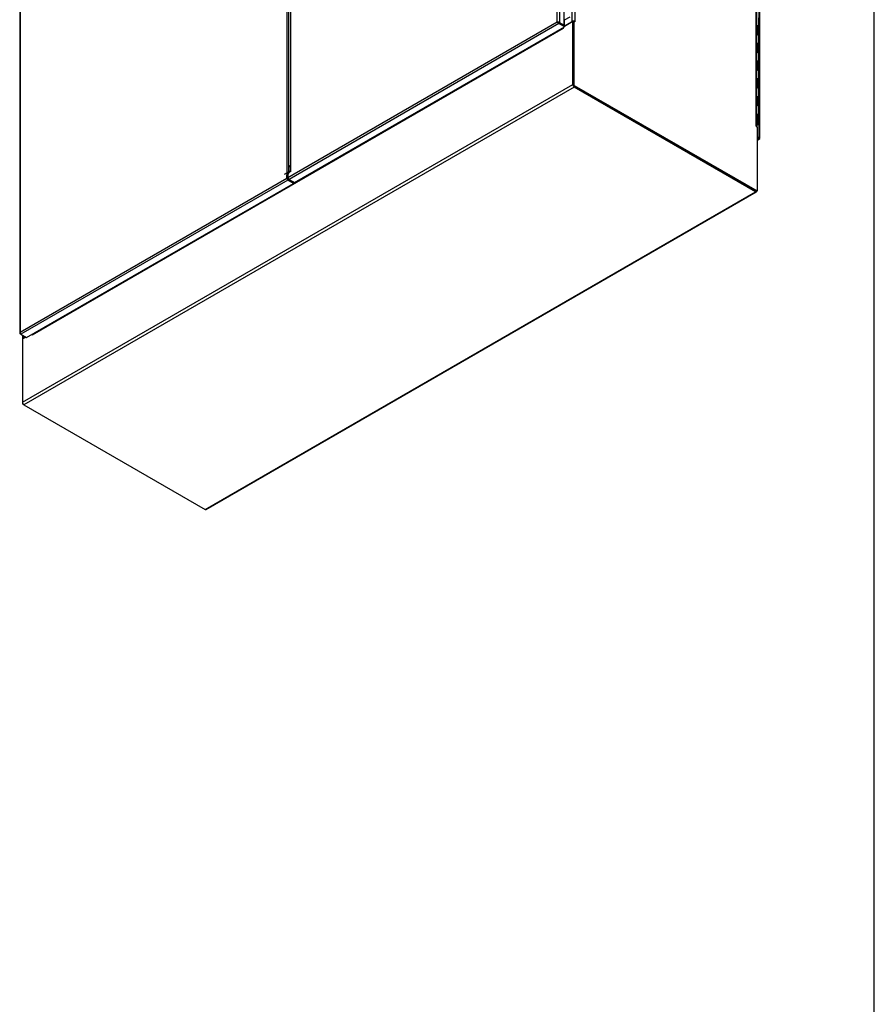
# Model space of a CAD drawing. Header units: inches. Extents: x 68 to 604, y 20 to 380.
# Tile 13 of 16: x 525 to 604, y 152 to 243. Entities that reach past the tile are written whole.
import ezdxf

# ---------------------------------------------------------------- set-up
doc = ezdxf.new("R2010")
doc.units = ezdxf.units.IN
doc.header["$MEASUREMENT"] = 0
for name, color, linetype in [('COM44037', 7, 'Continuous'), ('COM54578-60', 7, 'Continuous'), ('COM56746-4', 7, 'Continuous'), ('COM71117-3', 7, 'Continuous'), ('COM71119-1', 7, 'Continuous'), ('Default', 7, 'Continuous'), ('GSK11033', 7, 'Continuous')]:
    doc.layers.add(name, color=color, linetype=linetype)

# ---------------------------------------------------------------- blocks, each defined once
blk = doc.blocks.new('SE7')
at = {"layer": 'COM44037', "color": 7, "linetype": 'Continuous'}
for p, q in [((527.216, 209.838), (527.216, 260.408)), ((527.258, 209.78), (527.258, 260.35)), ((483.569, 256.289), (483.569, 206.409)), ((483.771, 206.716), (483.771, 256.195)), ((458.915, 242.366), (458.915, 191.796)), ((458.957, 242.385), (458.957, 191.893)), ((527.003, 209.962), (527.216, 209.838)), ((527.003, 209.884), (527.149, 209.8)), ((527.149, 209.8), (527.003, 209.884)), ((527.149, 209.722), (527.003, 209.806)), ((527.003, 209.638), (527.149, 209.722)), ((527.003, 209.589), (527.221, 209.715)), ((527.149, 209.8), (527.149, 209.8)), ((527.149, 209.799), (527.149, 209.8)), ((527.194, 209.774), (527.149, 209.8)), ((527.149, 209.799), (527.193, 209.774)), ((527.183, 209.78), (527.216, 209.761)), ((527.193, 209.774), (527.229, 209.721)), ((527.194, 209.774), (527.257, 209.769)), ((527.217, 209.761), (527.195, 209.773)), ((527.197, 209.772), (527.217, 209.761)), ((527.216, 209.761), (527.217, 209.761)), ((527.216, 209.761), (527.216, 209.761)), ((483.569, 206.103), (483.569, 206.409)), ((483.636, 206.37), (483.569, 206.409)), ((458.957, 191.893), (483.569, 206.103)), ((483.67, 205.928), (459.024, 191.699)), ((459.541, 191.4), (484.188, 205.629)), ((483.636, 206.065), (483.636, 206.37)), ((484.188, 205.707), (483.67, 206.006)), ((484.188, 205.629), (483.67, 205.928)), ((484.188, 205.629), (484.188, 205.707)), ((458.957, 191.893), (458.956, 191.893)), ((458.957, 191.893), (458.956, 191.893)), ((458.956, 191.893), (458.956, 191.893)), ((458.956, 191.893), (458.957, 191.893)), ((458.957, 191.893), (458.957, 191.893)), ((458.943, 191.805), (458.916, 191.807)), ((459.024, 191.699), (458.957, 191.738)), ((459.024, 191.699), (459.541, 191.4))]:
    blk.add_line(p, q, dxfattribs=at)
for centre, radius, start, end in [((483.782, 206.213), 0.289, 109.38633, 137.56928), ((483.929, 206.229), 0.325, 133.87559, 154.39485), ((459.083, 191.781), 0.169, 138.56886, 171.33198), ((459.203, 191.81), 0.26, 161.3936, 184.29429)]:
    blk.add_arc(centre, radius, start, end, dxfattribs=at)
for centre, major_axis, start_param, end_param in [((527.149, 209.839), (-0.071, 0.124), 2.356194, 3.27243), ((527.115, 209.78), (-0.143, 0), 3.010756, 3.926991), ((483.67, 206.045), (-0.071, 0.124), 0.785398, 2.356194), ((483.67, 206.045), (-0.024, 0.0416), 0.785398, 2.356194), ((459.058, 191.796), (0.143, 0), 3.010756, 3.926991), ((459.024, 191.815), (0.071, -0.124), 4.581552, 5.497787)]:
    blk.add_ellipse(centre, major_axis=major_axis, ratio=0.57735, start_param=start_param, end_param=end_param, dxfattribs=at)
for points in [[(527.257, 209.769), (527.255, 209.767), (527.25, 209.765), (527.24, 209.762), (527.236, 209.762), (527.227, 209.761), (527.222, 209.761), (527.217, 209.761)], [(527.229, 209.721), (527.23, 209.724), (527.23, 209.729), (527.227, 209.739), (527.225, 209.743), (527.222, 209.751), (527.219, 209.756), (527.217, 209.761)]]:
    blk.add_open_spline(points, degree=3, knots=[0, 0, 0, 0, 0.5, 0.5, 0.75, 0.75, 1, 1, 1, 1], dxfattribs=at)
at = {"layer": 'COM54578-60', "color": 7, "linetype": 'Continuous'}
for p, q in [((509.224, 220.717), (509.732, 221.011)), ((509.188, 220.738), (509.224, 220.717)), ((526.991, 220.17), (527.044, 220.17)), ((527.044, 219.353), (527.044, 220.17)), ((527.167, 220.102), (527.167, 220.919)), ((527.167, 219.286), (527.167, 220.102)), ((526.991, 219.353), (527.044, 219.353)), ((527.167, 218.469), (527.167, 219.286)), ((526.991, 218.537), (527.044, 218.537)), ((527.044, 217.72), (527.044, 218.537)), ((527.167, 217.653), (527.167, 218.469)), ((526.991, 217.72), (527.044, 217.72)), ((527.167, 216.836), (527.167, 217.653)), ((526.991, 216.904), (527.044, 216.904)), ((527.044, 216.087), (527.044, 216.904)), ((527.167, 216.02), (527.167, 216.836)), ((526.991, 216.087), (527.044, 216.087)), ((527.167, 215.203), (527.167, 216.02)), ((526.991, 215.271), (527.044, 215.271)), ((527.044, 214.454), (527.044, 215.271)), ((527.167, 214.387), (527.167, 215.203)), ((526.991, 214.454), (527.044, 214.454)), ((527.167, 213.57), (527.167, 214.387)), ((526.991, 213.638), (527.044, 213.638)), ((526.991, 212.821), (527.044, 212.821)), ((527.044, 212.821), (527.044, 213.638)), ((527.167, 212.754), (527.167, 213.57)), ((527.167, 211.937), (527.167, 212.754)), ((526.991, 212.005), (527.044, 212.005)), ((527.044, 211.188), (527.044, 212.005)), ((527.167, 211.121), (527.167, 211.937)), ((526.991, 211.188), (527.044, 211.188)), ((527.046, 211.152), (526.991, 211.152)), ((526.991, 211.087), (527.011, 211.098)), ((526.991, 211.042), (527.001, 211.048)), ((527.085, 211.045), (526.991, 210.992)), ((527, 211.152), (527, 211.121)), ((527.001, 211.048), (527.001, 211.059)), ((527.011, 211.098), (527.011, 211.103)), ((527.085, 211.056), (527.085, 211.045)), ((527.1, 211.121), (527.1, 211.134))]:
    blk.add_line(p, q, dxfattribs=at)
for centre, major_axis, start_param, end_param in [((527.05, 220.102), (0.117, 0), 0, 1.616314), ((527.05, 220.102), (-0.117, 0), 3.141593, 4.757906), ((527.05, 219.286), (0.117, 0), 0, 2.091382), ((527.05, 219.286), (-0.117, 0), 3.141593, 4.757906), ((527.05, 218.469), (0.117, 0), 0, 1.616314), ((527.05, 218.469), (-0.117, 0), 3.141593, 4.757906), ((527.05, 217.653), (0.117, 0), 0, 2.091382), ((527.05, 217.653), (-0.117, 0), 3.141593, 4.757906), ((527.05, 216.836), (0.117, 0), 0, 1.616314), ((527.05, 216.836), (-0.117, 0), 3.141593, 4.757906), ((527.05, 216.02), (0.117, 0), 0, 2.091382), ((527.05, 216.02), (-0.117, 0), 3.141593, 4.757906), ((527.05, 215.203), (0.117, 0), 0, 1.616314), ((527.05, 215.203), (-0.117, 0), 3.141593, 4.757906), ((527.05, 214.387), (0.117, 0), 0, 2.091382), ((527.05, 214.387), (-0.117, 0), 3.141593, 4.757906), ((527.05, 212.754), (0.117, 0), 0, 2.091382), ((527.05, 213.57), (0.117, 0), 0, 1.616314), ((527.05, 213.57), (-0.117, 0), 3.141593, 4.757906), ((527.05, 212.754), (-0.117, 0), 3.141593, 4.757906), ((527.05, 211.937), (0.117, 0), 0, 1.637808), ((527.05, 211.937), (-0.117, 0), 3.141593, 4.757906), ((527.05, 211.121), (-0.117, 0), 1.05021, 4.757906), ((527.05, 211.121), (0.135, 0), 4.346604, 4.975472), ((527.05, 211.121), (-0.055, 0), 0.785398, 4.778783)]:
    blk.add_ellipse(centre, major_axis=major_axis, ratio=0.57735, start_param=start_param, end_param=end_param, dxfattribs=at)
blk.add_ellipse((527.05, 211.121), major_axis=(-0.05, 0), ratio=0.57735, dxfattribs=at)
at = {"layer": 'COM56746-4', "color": 7, "linetype": 'Continuous'}
for p, q in [((508.56, 220.532), (508.56, 271.024)), ((508.763, 271.063), (508.763, 220.493)), ((509.188, 220.247), (509.188, 270.817)), ((483.906, 256.296), (483.906, 206.723)), ((483.948, 206.735), (483.948, 233.271)), ((483.683, 206.169), (508.56, 220.532)), ((508.695, 220.377), (483.784, 205.994)), ((484.302, 205.695), (509.213, 220.078)), ((508.56, 220.532), (508.56, 220.532)), ((508.561, 220.532), (508.56, 220.532)), ((508.576, 220.523), (508.56, 220.532)), ((508.56, 220.532), (508.561, 220.532)), ((508.651, 220.48), (508.561, 220.532)), ((508.561, 220.532), (508.561, 220.532)), ((508.561, 220.532), (508.577, 220.522)), ((508.606, 220.506), (508.651, 220.48)), ((508.651, 220.48), (508.615, 220.469)), ((508.651, 220.48), (508.643, 220.517)), ((508.696, 220.454), (508.651, 220.48)), ((508.651, 220.48), (508.695, 220.454)), ((508.696, 220.454), (508.695, 220.454)), ((508.695, 220.454), (509.121, 220.209)), ((508.695, 220.454), (508.695, 220.454)), ((508.695, 220.454), (508.695, 220.454)), ((509.213, 220.155), (508.695, 220.454)), ((508.695, 220.454), (508.695, 220.454)), ((509.213, 220.078), (508.695, 220.377)), ((508.763, 220.493), (509.188, 220.247)), ((509.188, 220.247), (509.121, 220.209)), ((509.213, 220.078), (509.213, 220.155)), ((483.771, 206.633), (483.683, 206.48)), ((483.683, 206.48), (483.683, 206.169)), ((483.948, 206.735), (483.771, 206.633)), ((483.784, 205.994), (484.302, 205.695))]:
    blk.add_line(p, q, dxfattribs=at)
for centre, start, end in [((508.552, 220.264), 70.24922, 88.19098), ((508.789, 220.673), 211.80902, 229.75078)]:
    blk.add_arc(centre, 0.268, start, end, dxfattribs=at)
for centre, major_axis, start_param, end_param in [((508.695, 220.493), (0.072, -0.124), 4.581552, 5.497787), ((508.662, 220.435), (0.143, 0), 0.785398, 1.701633), ((483.784, 206.111), (0.072, -0.124), 3.926991, 5.497787)]:
    blk.add_ellipse(centre, major_axis=major_axis, ratio=0.57735, start_param=start_param, end_param=end_param, dxfattribs=at)
blk.add_open_spline([(483.948, 206.735), (483.935, 206.735), (483.924, 206.734), (483.91, 206.729), (483.906, 206.726), (483.906, 206.723)], degree=3, knots=[0, 0, 0, 0, 0.25, 0.25, 0.5, 0.5, 0.5, 0.5], dxfattribs=at)
at = {"layer": 'COM71117-3', "color": 7, "linetype": 'Continuous'}
for p, q in [((509.213, 220.151), (509.99, 220.599)), ((509.99, 214.757), (509.99, 220.599)), ((510.057, 220.561), (509.99, 220.599)), ((510.057, 214.719), (510.057, 220.561)), ((460.075, 191.651), (509.085, 219.946)), ((509.085, 219.946), (509.095, 219.94)), ((509.106, 219.958), (509.106, 220.016)), ((459.17, 185.417), (509.99, 214.757)), ((526.868, 204.935), (510.124, 214.602)), ((510.124, 214.525), (459.304, 185.184)), ((526.868, 204.857), (510.124, 214.525)), ((484.217, 205.744), (484.17, 205.717)), ((476.049, 175.517), (526.868, 204.857)), ((476.144, 175.507), (526.963, 204.848)), ((459.17, 191.259), (459.478, 191.436)), ((459.17, 191.259), (459.17, 185.417)), ((460.054, 191.638), (460.054, 191.696)), ((460.054, 191.638), (460.065, 191.632)), ((459.304, 185.184), (476.049, 175.517))]:
    blk.add_line(p, q, dxfattribs=at)
for centre, major_axis, start_param, end_param in [((509.018, 219.985), (0.0475, -0.0823), 0.785398, 1.387411), ((509.095, 219.952), (0.0075, 0.013), 2.356194, 5.497787), ((510.124, 214.68), (0.095, -0.165), 3.926991, 5.497787), ((526.868, 205.012), (-0.095, 0.165), 2.356194, 3.926991), ((460.065, 191.644), (0.0075, 0.013), 2.356194, 5.497787), ((460.008, 191.689), (-0.0475, 0.0823), 3.926991, 4.529004), ((459.304, 185.339), (-0.095, 0.165), 0.785398, 2.356194), ((476.049, 175.672), (-0.095, 0.165), 2.356194, 3.141593)]:
    blk.add_ellipse(centre, major_axis=major_axis, ratio=0.57735, start_param=start_param, end_param=end_param, dxfattribs=at)
at = {"layer": 'COM71119-1', "color": 7, "linetype": 'Continuous'}
for p, q in [((509.923, 220.585), (509.923, 270.645)), ((510.191, 270.645), (510.191, 220.585)), ((526.936, 210.918), (526.936, 260.977)), ((526.991, 210.861), (526.991, 260.9)), ((509.085, 220.23), (509.085, 220.229)), ((509.219, 220.179), (509.219, 220.72)), ((509.219, 220.179), (509.923, 220.585)), ((510.057, 220.561), (510.124, 220.599)), ((510.057, 214.641), (510.057, 220.561)), ((510.191, 220.561), (510.124, 220.599)), ((510.124, 214.68), (510.124, 220.599)), ((510.17, 220.573), (510.191, 220.585)), ((510.057, 214.641), (510.124, 214.68)), ((510.057, 214.641), (526.936, 204.896)), ((510.124, 214.68), (527.003, 204.935)), ((526.925, 210.912), (526.936, 210.918)), ((526.936, 210.893), (527.003, 210.855)), ((527.003, 210.855), (527.003, 204.935)), ((526.936, 204.896), (527.003, 204.935)), ((459.182, 191.608), (459.182, 191.265)), ((459.237, 191.575), (459.237, 191.322)), ((459.237, 191.322), (459.457, 191.449)), ((459.17, 185.417), (459.17, 185.261)), ((459.209, 185.284), (459.17, 185.261)), ((459.304, 185.184), (459.17, 185.261))]:
    blk.add_line(p, q, dxfattribs=at)
for centre, major_axis, start_param, end_param in [((509.152, 220.218), (-0.095, 0), 2.000537, 2.356194), ((510.057, 220.508), (0.19, 0), 0.785398, 2.356194), ((510.057, 220.508), (0.095, 0), 1.538919, 1.602674), ((510.191, 220.573), (-0.0075, 0.013), 2.356194, 5.497787), ((526.936, 210.906), (0.0075, -0.013), 2.356194, 5.497787), ((526.801, 210.84), (-0.19, 0), 3.357369, 3.926991), ((459.372, 191.244), (0.19, 0), 2.356194, 2.925816)]:
    blk.add_ellipse(centre, major_axis=major_axis, ratio=0.57735, start_param=start_param, end_param=end_param, dxfattribs=at)
at = {"layer": 'GSK11033', "color": 7, "linetype": 'Continuous'}
for p, q in [((508.661, 220.474), (508.662, 220.474)), ((508.838, 220.372), (508.662, 220.474)), ((508.662, 220.474), (508.662, 220.474)), ((508.838, 220.372), (508.838, 220.372)), ((508.838, 220.372), (508.838, 220.372)), ((527.006, 209.882), (527.006, 209.882)), ((527.183, 209.78), (527.006, 209.882)), ((527.006, 209.882), (527.006, 209.882)), ((527.183, 209.78), (527.183, 209.78)), ((527.183, 209.78), (527.183, 209.78)), ((483.906, 207.301), (483.776, 207.161)), ((483.361, 206.479), (483.906, 206.794)), ((483.361, 206.479), (483.906, 206.794)), ((483.776, 207.161), (483.906, 207.236)), ((483.776, 207.161), (483.776, 206.718)), ((483.813, 205.923), (483.86, 205.95)), ((483.813, 205.923), (483.86, 205.95))]:
    blk.add_line(p, q, dxfattribs=at)
blk = doc.blocks.new('BORDER')
at = {"layer": 'Default', "color": 7, "linetype": 'Continuous'}
blk.add_line((0, 0), (0, 27.86), dxfattribs=at)

msp = doc.modelspace()

# ---------------------------------------------------------------- block references
at = {"layer": 'Default', "color": 7, "xscale": 12.8, "yscale": 12.8, "zscale": 12.8}
msp.add_blockref('BORDER', (604.235, 23.363), dxfattribs=at)
at = {"layer": 'Default'}
msp.add_blockref('SE7', (66.401, 21.887), dxfattribs=at)

doc.saveas('drawing.dxf')
